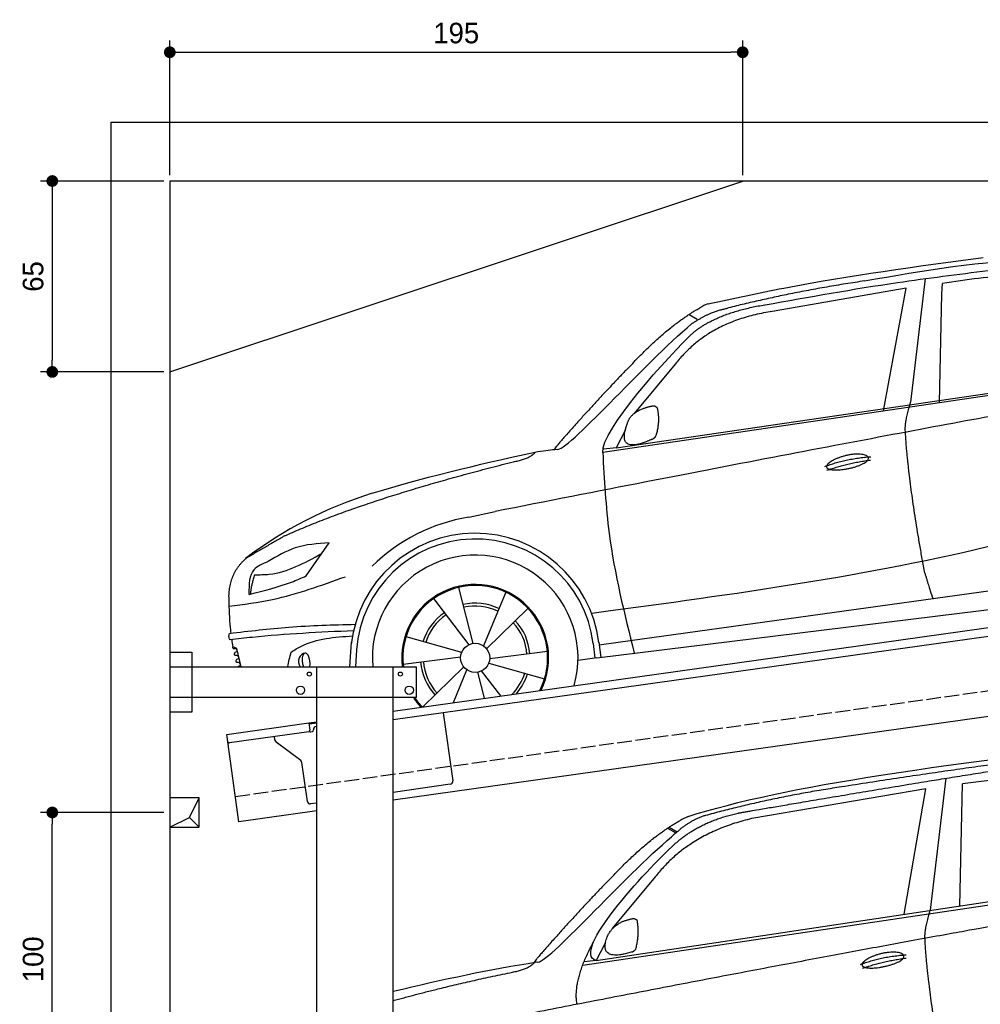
# Model space of a CAD drawing. Extents: x -511 to 6029, y -619 to 5418.
# Tile 2 of 3: x -511 to 2759, y 2047 to 5399. Entities that reach past the tile are written whole.
import ezdxf

# ---------------------------------------------------------------- set-up
doc = ezdxf.new("R2010")
doc.units = 0
doc.header["$LTSCALE"] = 10
doc.header["$MEASUREMENT"] = 0
doc.linetypes.add('GEN3', pattern=[6.25, 5, -1.25])
doc.layers.get('0').update_dxf_attribs({"linetype": 'CONTINUOUS'})
doc.layers.get('DEFPOINTS').update_dxf_attribs({"linetype": 'CONTINUOUS'})
for name, color, linetype in [('3', 6, 'GEN3'), ('AM_5', 3, 'CONTINUOUS'), ('BREAKTHROUGH', 1, 'CONTINUOUS'), ('CAR', 1, 'CONTINUOUS'), ('SICHTBARE_KANTEN_DIN_', 7, 'CONTINUOUS')]:
    doc.layers.add(name, color=color, linetype=linetype)
doc.layers.add('AM_0', color=7, linetype='CONTINUOUS', lineweight=30)
doc.dimstyles.new('KLAUS_DXF', dxfattribs={"dimscale": 20, "dimtxt": 3.5, "dimasz": 2, "dimexe": 2, "dimexo": 1, "dimgap": 1.5, "dimtad": 1, "dimlfac": 0.1, "dimdsep": 46, "dimtxsty": 'Standard', "dimblk": 'DOT', "dimcen": 2, "dimclrd": 256, "dimclre": 256, "dimclrt": 2, "dimadec": 0, "dimazin": 0, "dimtfac": 1, "dimtmove": 2, "dimatfit": 3, "dimfxl": 1, "dimtolj": 1, "dimarcsym": 0})

# ---------------------------------------------------------------- blocks, each defined once
blk = doc.blocks.new('_DOT')
at = {"color": 0, "linetype": 'ByBlock'}
blk.add_line((-0.5, 0), (-1, 0), dxfattribs=at)
at = {"color": 0, "linetype": 'ByBlock', "const_width": 0.5}
blk.add_lwpolyline([(-0.25, 0, 1), (0.25, 0, 1)], format="xyb", close=True, dxfattribs=at)
blk = doc.blocks.new('*D7')
at = {"layer": 'AM_5', "lineweight": -2, "transparency": 16777216}
for p, q in [((0, 4870), (0, 5328.4)), ((1950, 4870), (1950, 5328.4)), ((40, 5288.4), (1910, 5288.4))]:
    blk.add_line(p, q, dxfattribs=at)
at = {"layer": 'DEFPOINTS', "color": 0, "transparency": 16777216}
for p in [(1950, 5288.4), (0, 4850), (1950, 4850)]:
    blk.add_point(p, dxfattribs=at)
at = {"layer": 'AM_5', "lineweight": -2, "transparency": 16777216, "xscale": 40, "yscale": 40, "zscale": 40, "rotation": 180}
blk.add_blockref('_DOT', (0, 5288.4), dxfattribs=at)
at = {"layer": 'AM_5', "lineweight": -2, "transparency": 16777216, "xscale": 40, "yscale": 40, "zscale": 40}
blk.add_blockref('_DOT', (1950, 5288.4), dxfattribs=at)
at = {"layer": 'AM_5', "color": 2, "transparency": 16777216, "insert": (975, 5353.4), "char_height": 70, "attachment_point": 5}
blk.add_mtext('\\A1;195', dxfattribs=at)
blk = doc.blocks.new('*D4')
at = {"layer": 'AM_5', "lineweight": -2, "transparency": 16777216}
for p, q in [((-20, 4850), (-440, 4850)), ((-400, 4810), (-400, 4240)), ((-20, 4200), (-440, 4200))]:
    blk.add_line(p, q, dxfattribs=at)
at = {"layer": 'DEFPOINTS', "color": 0, "transparency": 16777216}
for p in [(0, 4850), (-400, 4200), (0, 4200)]:
    blk.add_point(p, dxfattribs=at)
at = {"layer": 'AM_5', "lineweight": -2, "transparency": 16777216, "xscale": 40, "yscale": 40, "zscale": 40}
for p, rotation in [((-400, 4850), 90), ((-400, 4200), 270)]:
    blk.add_blockref('_DOT', p, dxfattribs=dict(at, rotation=rotation))
at = {"layer": 'AM_5', "color": 2, "transparency": 16777216, "insert": (-465, 4525), "char_height": 70, "attachment_point": 5, "rotation": 90}
blk.add_mtext('\\A1;65', dxfattribs=at)
blk = doc.blocks.new('*D6')
at = {"layer": 'AM_5', "lineweight": -2, "transparency": 16777216}
for p, q in [((-20, 2700), (-440, 2700)), ((-400, 1740), (-400, 2660)), ((5280, 1700), (-440, 1700))]:
    blk.add_line(p, q, dxfattribs=at)
at = {"layer": 'DEFPOINTS', "color": 0, "transparency": 16777216}
for p in [(-400, 2700), (0, 2700), (5300, 1700)]:
    blk.add_point(p, dxfattribs=at)
at = {"layer": 'AM_5', "lineweight": -2, "transparency": 16777216, "xscale": 40, "yscale": 40, "zscale": 40}
for p, rotation in [((-400, 2700), 90), ((-400, 1700), 270)]:
    blk.add_blockref('_DOT', p, dxfattribs=dict(at, rotation=rotation))
at = {"layer": 'AM_5', "color": 2, "transparency": 16777216, "insert": (-465, 2200), "char_height": 70, "attachment_point": 5, "rotation": 90}
blk.add_mtext('\\A1;100', dxfattribs=at)
blk = doc.blocks.new('car_150')
at = {"layer": 'CAR'}
for p, q in [((12024, 1680.6), (11430.7, 1652.9)), ((11899, 1265.9), (12024, 1680.6)), ((12096.6, 1708.3), (11989, 1268.4)), ((12090.6, 1271.1), (12150.5, 1682.1)), ((12852.3, 1684.4), (12150.5, 1682.1)), ((11135.2, 1654.5), (11161.3, 1635)), ((11141, 1657.4), (11166.4, 1638.4)), ((11073.9, 1494.7), (10907.2, 1337.8)), ((10792.4, 1227), (12873.3, 1279.9)), ((10878.7, 1293.9), (10839.1, 1237.2)), ((10839.1, 1237.2), (12874.8, 1292.4)), ((10839.1, 1237.2), (10797.9, 1237.1))]:
    blk.add_line(p, q, dxfattribs=at)
blk.add_arc((11252.1, 1516.2), 174.5, 103.8736, 114.54, dxfattribs=at)
for points, degree in [([(11210.2, 1685.6), (11542.9, 1749.4), (12105.1, 1762), (12930.5, 1747.4)], 3), ([(11740.1, 1722.1), (11497.4, 1715.5), (11268.8, 1681.6)], 2), ([(12704.3, 1733.1), (12355.7, 1743.2), (11740.1, 1722.1)], 2), ([(11268.8, 1681.6), (11213.7, 1673.9), (11145.7, 1624)], 2), ([(11152.7, 1597.4), (11243.5, 1663), (11380.1, 1676.4)], 2), ([(10930.4, 1515.2), (11065.6, 1627.8), (11179.6, 1674.9)], 2), ([(11430.7, 1652.9), (11206.1, 1629.9), (11073.9, 1494.7)], 2), ([(10638.9, 1256.3), (10666.6, 1238), (10970.1, 1510.3), (11145.7, 1624)], 3), ([(10839.1, 1237.2), (10755.1, 1275), (11042.6, 1519.1), (11152.7, 1597.4)], 3), ([(10930.4, 1515.2), (10850.9, 1452.6), (10750.8, 1366.4), (10624.3, 1257.8), (10630.3, 1256.1)], 4), ([(10886.5, 1311.8), (10902.2, 1342.5), (10944.6, 1357.7)], 2), ([(10944.6, 1357.7), (10973.1, 1364.2), (10986, 1363.3)], 2), ([(10978.5, 1259), (10998.5, 1312.5), (10994.7, 1357.3)], 2), ([(10986, 1363.3), (10992.2, 1357.4), (10994.7, 1357.3)], 2), ([(10965.2, 1251), (10843.5, 1229), (10886.5, 1311.8)], 2), ([(10756.8, 1096.7), (10752.3, 1180.2), (10838, 1299.8)], 2), ([(10140.7, 1216.8), (10314.3, 1236.6), (10479.5, 1251.5), (10638.9, 1256.3)], 3), ([(10551.6, 1232.1), (10606.6, 1235.5), (10630, 1255)], 2), ([(10965.2, 1251), (10971.1, 1252.9), (10978.5, 1259)], 2), ([(11959.5, 1175.6), (11961.8, 1206.7), (11989, 1268.4)], 2), ([(10136.8, 1184.9), (10312.9, 1212.3), (10551.6, 1232.1)], 2), ([(12866.3, 1222.8), (11949.2, 1183.9), (10404.4, 1071.4)], 2), ([(11966.3, 684.4), (11947.2, 997.3), (11959.5, 1175.6)], 2), ([(11730.9, 1114.3), (11806, 1132.5), (11889.6, 1128.1)], 2), ([(11736.2, 1100.5), (11810, 1116.4), (11887.9, 1117)], 2)]:
    blk.add_open_spline(points, degree=degree, dxfattribs=at)
for points, degree, knots in [([(11380.1, 1676.4), (11407, 1677.9), (11545.9, 1684.7), (12131.3, 1711.8), (12584.9, 1726.7), (12852.7, 1717.4), (12926.2, 1712.9)], 4, [0.0821318, 0.0821318, 0.0821318, 0.0821318, 0.0821318, 0.258851, 0.508851, 0.6086078, 0.6086078, 0.6086078, 0.6086078, 0.6086078]), ([(11736, 1111.2), (11735, 1119.4), (11755.7, 1136.1), (11838.1, 1157.7), (11931.6, 1126.3), (11845.9, 1093.1), (11761.1, 1092.3), (11737, 1103), (11736, 1111.2)], 5, [0, 0, 0, 0, 0, 0, 0.300106, 0.500106, 0.700106, 1, 1, 1, 1, 1, 1])]:
    blk.add_open_spline(points, degree=degree, knots=knots, dxfattribs=at)
blk = doc.blocks.new('car_150_')
at = {"layer": 'CAR'}
for p, q in [((6796.4, 5203.8), (6750.1, 4783)), ((6731.9, 5170.4), (6283.3, 5089.2)), ((6657.9, 4752.4), (6731.9, 5170.4)), ((6853.7, 5152.6), (6855.4, 5188)), ((6848, 4782.8), (6853.7, 5152.6)), ((5993.7, 5075.5), (6021.3, 5060)), ((5703.5, 4603.8), (7806, 4931.3)), ((5748.6, 4619.9), (7887.1, 4949.3)), ((5948.1, 4905.6), (5809.7, 4736.5)), ((5780.5, 4681.2), (5748.6, 4619.9)), ((5748.6, 4619.9), (5707.7, 4614.5)), ((5249.2, 4379.1), (5338.8, 4399.4)), ((4697.5, 4174.8), (4774.2, 4288.5)), ((7646, 4233.7), (5761.2, 3956.2)), ((5689.3, 3904.2), (7721.3, 4169.7)), ((5267.2, 3949.5), (5216.9, 4139.6)), ((5377, 4125.1), (5302.6, 3941.6)), ((5131.5, 4101.3), (5253.2, 3945.1)), ((5313.4, 3931.7), (5452.9, 4070.3)), ((5734.4, 4063.7), (5670.2, 4054.4)), ((5228.7, 3918.3), (5038.9, 3969.8)), ((5695.3, 3956.7), (5702.3, 3904.6)), ((5761.2, 3956.2), (5696.7, 3946.7)), ((4463, 3925.5), (4449.3, 3931.7)), ((4478.1, 3864), (4463, 3925.5)), ((4848.5, 3866.9), (4853.3, 3950.1)), ((4871, 3924.2), (4867.7, 3867.1)), ((5520.5, 3924.4), (5324.3, 3897.1)), ((5676.1, 3953), (5682.6, 3903)), ((5029.4, 3876.7), (5225.5, 3904)), ((5689.3, 3904.2), (5624.9, 3894.7)), ((5693.6, 3903), (5693.4, 3904.4)), ((5236.4, 3869.4), (5098.3, 3732.1)), ((5201.8, 3747.5), (5247.2, 3859.5)), ((5362.6, 3771.4), (5296.6, 3856)), ((5321.2, 3882.8), (5511, 3831.3)), ((5282.7, 3851.6), (5306.1, 3763))]:
    blk.add_line(p, q, dxfattribs=at)
blk.add_circle((5274.9, 3900.5), 49.6, dxfattribs=at)
for centre, radius, start, end in [((6122, 4949.8), 174.5, 111.2882, 121.9546), ((5356.2, 3104.6), 1422.1, 107.8766, 127.519), ((5347.7, 3787.7), 599.5, 99.4563, 135.2463), ((5274.9, 3900.5), 424.2, 7.6054, 174.1435), ((5274.9, 3900.5), 404.6, 7.4461, 176.652), ((5274.9, 3900.5), 350, 344.7595, 185.4081), ((5274.9, 3900.5), 250, 334.2204, 187.3999), ((5274.9, 3900.5), 246.4, 333.6424, 187.5031), ((5274.9, 3900.5), 186.2, 64.7762, 103.2667), ((5274.9, 3900.5), 176.5, 64.6018, 103.1816), ((5274.9, 3900.5), 186.2, 124.7762, 163.2667), ((5274.9, 3900.5), 176.5, 124.6018, 163.1816), ((5274.9, 3900.5), 186.2, 4.7762, 43.2667), ((5274.9, 3900.5), 176.5, 4.6018, 43.1816), ((5274.9, 3900.5), 186.2, 184.7762, 223.2667), ((5274.9, 3900.5), 176.5, 184.6018, 223.1816), ((5274.9, 3900.5), 176.5, 315.6124, 343.1816), ((5274.9, 3900.5), 186.2, 319.3932, 343.2667), ((5274.9, 3900.5), 250, 213.2019, 222.6786), ((5274.9, 3900.5), 246.4, 213.7482, 223.2566), ((5274.9, 3900.5), 350, 217.4387, 217.626)]:
    blk.add_arc(centre, radius, start, end, dxfattribs=at)
for centre, major_axis, ratio, start_param, end_param in [((4699.7, 3882.5), (4.4, -29.4), 0.870747, 3.078863, 5.190641), ((4699.8, 3882.5), (-4.4, 29.6), 0.439627, 4.05108, 8.39242), ((4699.7, 3882.6), (4.4, -29.5), 0.784824, 3.019947, 3.143719)]:
    blk.add_ellipse(centre, major_axis=major_axis, ratio=ratio, start_param=start_param, end_param=end_param, dxfattribs=at)
for points in [[(6058.7, 5112.4), (6315.6, 5167.8), (6993.6, 5277.2)], [(6590.3, 5194.3), (7191.5, 5270.3), (7389.2, 5264.7)], [(6252.1, 5110.1), (6701.9, 5189.7), (7011, 5233.1)], [(7280.4, 5213.4), (7100.8, 5216.9), (6855.4, 5188)], [(5483, 4604.3), (5518.2, 4610.1), (5547.5, 4613)], [(5703.5, 4603.8), (5727.7, 4327.2), (5815.9, 3920.7)], [(7654.8, 4478.5), (7099.9, 4313.4), (5734.4, 4063.7)], [(4774.2, 4288.5), (4659.3, 4269.8), (4567.9, 4222.9)], [(4521.8, 4177.7), (4571.6, 4179.9), (4749.3, 4251.6)], [(4567.9, 4222.9), (4519.6, 4194.8), (4502.9, 4113.4)], [(4435.2, 4069.4), (4583.3, 4094.2), (4831, 4173.4)], [(4506.8, 4110.9), (4647.6, 4153.7), (4697.5, 4174.8)], [(4502.9, 4113.4), (4503.1, 4110.8), (4506.8, 4110.9)], [(4437.7, 3977.1), (4639.7, 4000.1), (4865.6, 4011.8)], [(4860.2, 3989.6), (4515.7, 3964.4), (4439.9, 3955.5)], [(4439.9, 3955.5), (4435.9, 3967.1), (4437.7, 3977.1)], [(4648.5, 3915.5), (4682.8, 3935.6), (4856.8, 3972.2)], [(4452, 3925), (4450.8, 3925.8), (4449.5, 3930), (4449.3, 3931.7)], [(4455.1, 3908.2), (4458.1, 3913), (4464.2, 3915.7), (4462.2, 3923.2), (4452, 3925)], [(4457.8, 3901.6), (4456.6, 3902.4), (4455.3, 3906.6), (4455.1, 3908.2)], [(4461, 3884.9), (4463.9, 3889.5), (4470, 3892.3), (4467.9, 3899.7), (4457.8, 3901.6)], [(4463.7, 3878.2), (4462.5, 3879), (4461.2, 3883.2), (4461, 3884.9)]]:
    blk.add_spline(points, degree=3, dxfattribs=at)
for points, degree in [([(6590.3, 5194.3), (6342.2, 5155.3), (6121.6, 5097.1)], 2), ([(5803.2, 4907.4), (5922.7, 5036.5), (6029.7, 5097.9)], 2), ([(6123.2, 5096.2), (6065.8, 5086.5), (6002.6, 5043)], 2), ([(6013, 5017.6), (6096.2, 5083.6), (6251.3, 5110.3)], 2), ([(6284.4, 5088.8), (6061.8, 5056.7), (5948.1, 4905.6)], 2), ([(5547.5, 4613), (5577.3, 4598.4), (5843.2, 4907.6), (6002.6, 5043)], 3), ([(5703.8, 4603.3), (5695, 4674.1), (5922.8, 4934.4), (6013, 5017.6)], 3), ([(7979.4, 4899), (7725, 4888.3), (5338.8, 4399.4)], 2), ([(5803.2, 4907.4), (5732.5, 4835), (5644.3, 4736.7), (5532.9, 4612.6), (5539.4, 4612.3)], 4), ([(5837.6, 4753), (5865, 4763.1), (5877.9, 4763.9)], 2), ([(5877.9, 4763.9), (5884.9, 4758.8), (5887.3, 4759.1)], 2), ([(6732.8, 4687.3), (6731.1, 4718.4), (6750.1, 4783)], 2), ([(5785.9, 4700), (5794.1, 4735.6), (5837.6, 4753)], 2), ([(5883.9, 4659.5), (5901.1, 4713.7), (5887.3, 4759.1)], 2), ([(5871.8, 4649.8), (5747.2, 4591.7), (5785.9, 4700)], 2), ([(6803, 4201), (6743.7, 4508.9), (6732.8, 4687.3)], 2), ([(5871.8, 4649.8), (5877.4, 4652.5), (5883.9, 4659.5)], 2), ([(4919.6, 4458.1), (5131.9, 4523.6), (5319.2, 4569), (5483, 4604.3)], 3), ([(5399.6, 4569.1), (5453.7, 4579.5), (5474.4, 4601.9)], 2), ([(6460.2, 4561.7), (6532.3, 4589.4), (6615.8, 4595.9)], 2), ([(4622.5, 4310.5), (4903.3, 4440.5), (5399.6, 4569.1)], 2), ([(6467.2, 4548.7), (6538.3, 4574), (6615.5, 4584.7)], 2), ([(4622.5, 4310.5), (4492.9, 4233.7)], 1), ([(4492.9, 4233.7), (4430.6, 4178.8), (4434.3, 4093)], 2), ([(6803, 4201), (6822.6, 4138.3), (6831.4, 4112.8)], 2), ([(4521.8, 4177.7), (4507.9, 4132), (4508.6, 4113.8)], 2), ([(4508.6, 4113.8), (4511.9, 4114.1), (4510.2, 4111.7)], 2), ([(4445.5, 3956.2), (4446.7, 3948), (4448, 3939.9), (4449.3, 3931.7)], 3), ([(4637.5, 3865.3), (4639.1, 3881.6), (4643.8, 3898.6), (4648.5, 3915.5)], 3)]:
    blk.add_open_spline(points, degree=degree, dxfattribs=at)
for points, degree, knots in [([(6465.7, 4559.3), (6463.6, 4567.3), (6482, 4586.6), (6560.8, 4618.6), (6657.6, 4599.5), (6576.9, 4555.6), (6492.9, 4543.8), (6467.7, 4551.3), (6465.7, 4559.3)], 5, [0, 0, 0, 0, 0, 0, 0.300106, 0.500106, 0.700106, 1, 1, 1, 1, 1, 1]), ([(4434.3, 4093), (4435.5, 4060.6), (4436.9, 4022.1), (4441.6, 3983.8), (4442.4, 3977.7)], 3, [0, 0, 0, 0, 97.108013, 115.616313, 115.616313, 115.616313, 115.616313]), ([(4467.9, 3864), (4468.3, 3864.8), (4470.3, 3867.4), (4478.3, 3867.4), (4474, 3879.3), (4467.4, 3878.6), (4463.7, 3878.2)], 3, [2.682731, 2.682731, 2.682731, 2.682731, 5.656821, 12.3267, 20.012637, 30.346325, 30.346325, 30.346325, 30.346325])]:
    blk.add_open_spline(points, degree=degree, knots=knots, dxfattribs=at)

msp = doc.modelspace()

# ---------------------------------------------------------------- linework, layer by layer
for p, q in [((-199.991, -300), (-199.991, 5050)), ((-199.991, 5050), (5499.993, 5050)), ((0, 4200), (1950, 4850)), ((760, 3045.181), (3238.84, 3393.559)), ((3245.986, 3364.269), (760, 3014.886)), ((0, 3246.226), (75, 3246.226)), ((0, 3246.226), (75, 3246.226)), ((75, 3246.226), (75, 3041.226)), ((75, 3246.226), (75, 3041.226)), ((0, 3196.226), (840, 3196.226)), ((500, 1726.226), (500, 3196.226)), ((760, -43.774), (760, 3196.226)), ((840, 3091.226), (840, 3196.226)), ((3464.724, 3122.357), (760, 2742.233)), ((840, 3091.226), (0, 3091.226)), ((75, 3041.226), (0, 3041.226)), ((75, 3041.226), (0, 3041.226)), ((930.739, 3038.882), (963.305, 2807.159)), ((193.765, 2965.602), (473.516, 3004.919)), ((473.516, 3004.919), (500, 3008.641)), ((473.516, 3004.919), (476.995, 2980.162)), ((500, 3004.601), (474.073, 3000.957)), ((497.885, 2993.196), (500, 2993.493)), ((235.517, 2668.522), (193.765, 2965.602)), ((472.74, 2974.515), (202.892, 2936.59)), ((358.034, 2946.419), (356.383, 2958.162)), ((480.306, 2974.568), (485.257, 2975.264)), ((489.513, 2980.911), (489.374, 2981.901)), ((445.657, 2876.723), (361.918, 2939.825)), ((468.171, 2737.573), (449.542, 2870.128)), ((954.794, 2795.865), (760, 2768.488)), ((500, 2731.948), (479.466, 2729.062)), ((500, 2705.692), (235.517, 2668.522))]:
    msp.add_line(p, q)
for centre, radius in [((475, 3171.226), 7), ((785, 3171.226), 7), ((445, 3116.226), 14), ((815, 3116.226), 14)]:
    msp.add_circle(centre, radius)
for centre, radius, start, end in [((499.276, 2983.293), 10, 98, 188), ((472.044, 2979.466), 5, 278, 8), ((479.61, 2979.519), 5, 221.236717, 278), ((484.561, 2980.215), 5, 278, 8), ((202.196, 2941.541), 5, 188, 278), ((367.936, 2947.811), 10, 188, 233), ((439.64, 2868.734), 10, 8, 53), ((953.403, 2805.768), 10, 278, 8), ((478.074, 2738.965), 10, 188, 278)]:
    msp.add_arc(centre, radius, start, end)
at = {"layer": '3'}
msp.add_line((223.409, 2754.675), (5230.817, 3458.42), dxfattribs=at)
at = {"layer": 'BREAKTHROUGH'}
for p, q in [((67.373, 2682.953), (100, 2750)), ((67.373, 2682.953), (100, 2750)), ((67.373, 2682.953), (100, 2750)), ((0, 2650), (67.373, 2682.953)), ((0, 2650), (67.373, 2682.953)), ((0, 2650), (67.373, 2682.953)), ((67.154, 2682.846), (100, 2650)), ((67.154, 2682.846), (100, 2650)), ((67.154, 2682.846), (100, 2650))]:
    msp.add_line(p, q, dxfattribs=at)
msp.add_lwpolyline([(100, 2750), (0, 2750), (0, 2650), (100, 2650)], close=True, dxfattribs=at)
msp.add_lwpolyline([(100, 2750), (0, 2750), (0, 2650), (100, 2650)], close=True, dxfattribs=at)
msp.add_lwpolyline([(100, 2750), (0, 2750), (0, 2650), (100, 2650)], close=True, dxfattribs=at)
at = {"layer": 'SICHTBARE_KANTEN_DIN_'}
for p, q in [((5300, 4850), (0, 4850)), ((0, 4850), (0, -50))]:
    msp.add_line(p, q, dxfattribs=at)

# ---------------------------------------------------------------- block references
at = {"layer": 'AM_0', "rotation": 359.5505213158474}
msp.add_blockref('car_150_', (-4265.788, -632.568), dxfattribs=at)
at = {"layer": 'CAR', "color": 2, "rotation": 6.973897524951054}
msp.add_blockref('car_150', (-9157.901, -347.853), dxfattribs=at)

# ---------------------------------------------------------------- dimensions: what is measured, and where the dimension line sits
at = {"layer": 'AM_5'}
for base, p1, p2, angle, override, picture, middle in [((1950, 5288.377), (0, 4850), (1950, 4850), 0, {"dimtzin": 7}, '*D7', (975, 5353.377)), ((-399.991, 4200), (0, 4850), (0, 4200), 90, {"dimtol": 0, "dimlim": 0, "dimtp": 0, "dimtm": 0, "dimtfac": 1, "dimtdec": 2, "dimtolj": 1, "dimtzin": 7}, '*D4', (-464.991, 4525)), ((-399.991, 2700), (5300, 1700), (0, 2700), 90, {"dimpost": '', "dimtol": 0, "dimlim": 0, "dimtp": 0, "dimtm": 0, "dimtfac": 1, "dimtdec": 2, "dimtolj": 1, "dimtzin": 7}, '*D6', (-464.991, 2200))]:
    dim = msp.add_linear_dim(base=base, p1=p1, p2=p2, angle=angle, dimstyle='KLAUS_DXF', override=override, dxfattribs=at)
    dim.commit()
    dim.dimension.update_dxf_attribs({"geometry": picture, "text_midpoint": middle})

doc.saveas('drawing.dxf')
